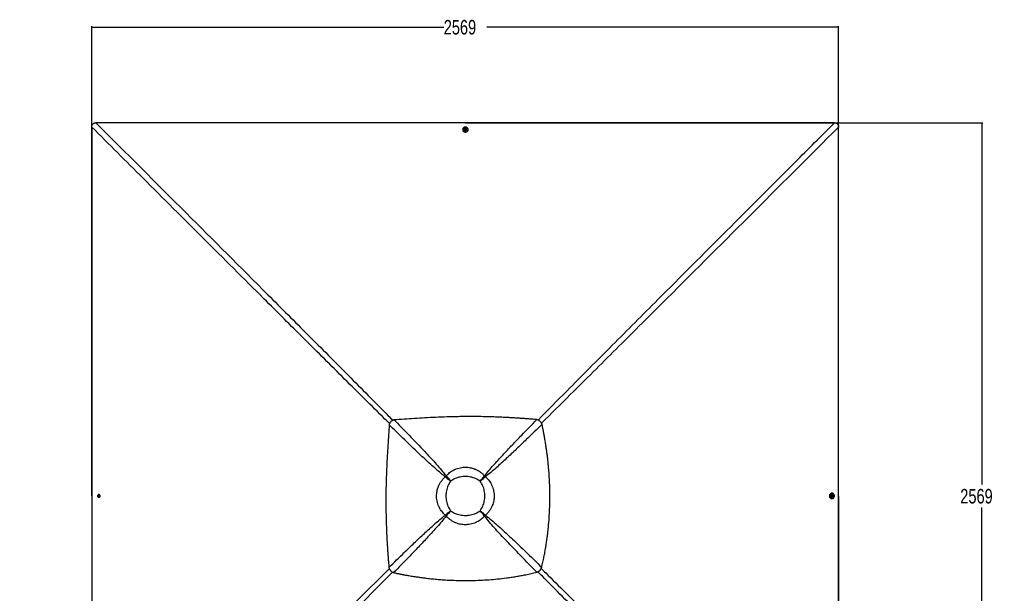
# Paper-space layout 'Surface Plate' of a CAD drawing. Header units: millimetres. Extents: x 2658 to 18042, y 1128 to 16227.
# Tile 38 of 64: x 3246 to 10019, y 12280 to 16227. Entities that reach past the tile are written whole.
import ezdxf

# ---------------------------------------------------------------- set-up
doc = ezdxf.new("R2010")
doc.units = ezdxf.units.MM
doc.layers.add('COMPONENT_GEOMETRY', color=7, linetype='Continuous')
doc.styles.add('SLDTEXTSTYLE1', font='TXT', dxfattribs={"width": 0.75})
doc.dimstyles.new('SLDDIMSTYLE0', dxfattribs={"dimtxt": 100, "dimasz": 6.604, "dimexe": 0, "dimexo": 0.0625, "dimgap": 25, "dimtad": 0, "dimtih": 1, "dimtoh": 1, "dimdec": 0, "dimlfac": 0.5, "dimrnd": 1e-09, "dimzin": 12, "dimdsep": 46, "dimtxsty": 'SLDTEXTSTYLE1', "dimsah": 1, "dimcen": 0.09, "dimadec": 0, "dimazin": 3, "dimtfac": 1, "dimtdec": 0, "dimtofl": 0, "dimtmove": 0, "dimatfit": 3, "dimfxl": 1, "dimfrac": 2, "dimtolj": 1, "dimtzin": 12, "dimarcsym": 0})

# ---------------------------------------------------------------- blocks, each defined once
blk = doc.blocks.new('_D_7')
at = {"layer": 'COMPONENT_GEOMETRY', "color": 7, "ltscale": 2}
for p, q in [((8879.1, 12946.1), (8879.1, 8407.7)), ((3245.8, 10201.4), (3245.8, 8407.7)), ((3245.8, 8414), (5914.7, 8414)), ((8879.1, 8414), (6210.2, 8414))]:
    blk.add_line(p, q, dxfattribs=at)
for points in [[(3245.8, 8414), (3252.4, 8413), (3252.4, 8415)], [(8879.1, 8414), (8872.5, 8415), (8872.5, 8413)]]:
    blk.add_solid(points, dxfattribs=at)
at = {"layer": 'COMPONENT_GEOMETRY', "color": 7, "ltscale": 2, "insert": (5914.7, 8463.6), "char_height": 100, "attachment_point": 1, "style": 'SLDTEXTSTYLE1'}
blk.add_mtext('2817', dxfattribs=at)
blk = doc.blocks.new('_D_8')
at = {"layer": 'COMPONENT_GEOMETRY', "color": 7, "ltscale": 2}
for p, q in [((6313.1, 15517.2), (9870.4, 15517.2)), ((9864, 15517.2), (9864, 13028)), ((9864, 10380.1), (9864, 12869.3)), ((6313.1, 10380.1), (9870.4, 10380.1))]:
    blk.add_line(p, q, dxfattribs=at)
for points in [[(9864, 15517.2), (9863, 15510.6), (9865, 15510.6)], [(9864, 10380.1), (9865, 10386.7), (9863, 10386.7)]]:
    blk.add_solid(points, dxfattribs=at)
at = {"layer": 'COMPONENT_GEOMETRY', "color": 7, "ltscale": 2, "insert": (9716.2, 12998.2), "char_height": 100, "attachment_point": 1, "style": 'SLDTEXTSTYLE1'}
blk.add_mtext('2569', dxfattribs=at)
blk = doc.blocks.new('_D_9')
at = {"layer": 'COMPONENT_GEOMETRY', "color": 7, "ltscale": 2}
for p, q in [((3742, 12951.2), (3742, 16182.5)), ((3742, 16176.1), (6162.8, 16176.1)), ((8879.1, 16176.1), (6458.3, 16176.1)), ((8879.1, 12951.2), (8879.1, 16182.5))]:
    blk.add_line(p, q, dxfattribs=at)
for points in [[(3742, 16176.1), (3748.6, 16175.1), (3748.6, 16177.1)], [(8879.1, 16176.1), (8872.5, 16177.1), (8872.5, 16175.1)]]:
    blk.add_solid(points, dxfattribs=at)
at = {"layer": 'COMPONENT_GEOMETRY', "color": 7, "ltscale": 2, "insert": (6162.8, 16225.6), "char_height": 100, "attachment_point": 1, "style": 'SLDTEXTSTYLE1'}
blk.add_mtext('2569', dxfattribs=at)

psp = doc.layouts.new('Surface Plate')

# ---------------------------------------------------------------- linework, layer by layer
at = {"color": 7, "linetype": 'Continuous', "lineweight": 25, "ltscale": 2}
for p, q in [((6293.48, 15472.09), (6293.49, 15470.42)), ((6302.78, 15472.48), (6302.78, 15472.11)), ((6308.82, 15475.01), (6310.8, 15477.51)), ((6310.3, 15472.26), (6308.82, 15475.01)), ((6309.3, 15474.12), (6309.81, 15474.77)), ((6309.81, 15474.77), (6310.8, 15476.02)), ((6313.76, 15472.01), (6310.3, 15472.26)), ((6310.8, 15477.51), (6314.25, 15477.27)), ((6310.8, 15476.02), (6310.8, 15477.51)), ((6310.8, 15476.02), (6312.53, 15475.9)), ((6312.53, 15475.9), (6314.25, 15475.78)), ((6315.73, 15474.51), (6313.76, 15472.01)), ((6314.25, 15477.27), (6315.73, 15474.51)), ((6314.25, 15475.78), (6314.25, 15477.27)), ((6314.25, 15475.78), (6314.99, 15474.4)), ((6314.99, 15474.4), (6315.25, 15473.91)), ((6321.78, 15472.16), (6321.78, 15472.52)), ((6331.09, 15470.51), (6331.08, 15472.18)), ((5799.64, 13461.47), (5799.53, 13461.36)), ((6174.92, 13081.43), (6173.78, 13082.35)), ((6179.9, 13086.42), (6178.99, 13087.56)), ((6182.88, 13075.06), (6182.88, 13075.06)), ((6186.28, 13078.46), (6186.28, 13078.46)), ((6443.32, 13086.44), (6444.23, 13087.57)), ((6448.31, 13081.45), (6449.44, 13082.36)), ((3785.18, 12948.93), (3785.43, 12952.38)), ((3786.68, 12948.94), (3785.18, 12948.93)), ((3787.68, 12946.96), (3785.18, 12948.93)), ((3785.43, 12952.38), (3788.17, 12953.86)), ((3786.92, 12952.39), (3785.43, 12952.38)), ((3786.68, 12948.94), (3786.8, 12950.66)), ((3787.93, 12947.95), (3786.68, 12948.94)), ((3786.8, 12950.66), (3786.92, 12952.39)), ((3786.92, 12952.39), (3788.3, 12953.13)), ((3790.43, 12948.44), (3787.68, 12946.96)), ((3788.57, 12947.44), (3787.93, 12947.95)), ((3788.17, 12953.86), (3790.67, 12951.89)), ((3788.3, 12953.13), (3788.78, 12953.39)), ((3790.67, 12951.89), (3790.43, 12948.44)), ((8834.05, 12969.21), (8832.38, 12969.22)), ((8833.88, 12948.92), (8834.13, 12952.38)), ((8836.38, 12946.95), (8833.88, 12948.92)), ((8833.98, 12940.91), (8834.35, 12940.91)), ((8834.39, 12959.91), (8834.03, 12959.91)), ((8834.13, 12952.38), (8836.88, 12953.86)), ((8836.27, 12947.7), (8835.77, 12947.43)), ((8836, 12953.38), (8836.64, 12952.88)), ((8837.65, 12948.44), (8836.27, 12947.7)), ((8839.13, 12948.44), (8836.38, 12946.95)), ((8836.64, 12952.88), (8837.89, 12951.89)), ((8836.88, 12953.86), (8839.38, 12951.89)), ((8837.77, 12950.17), (8837.65, 12948.44)), ((8837.65, 12948.44), (8839.13, 12948.44)), ((8837.89, 12951.89), (8837.77, 12950.17)), ((8837.89, 12951.89), (8839.38, 12951.89)), ((8839.38, 12951.89), (8839.13, 12948.44)), ((8832.29, 12931.62), (8833.96, 12931.61)), ((6174.93, 12818.04), (6173.79, 12817.13)), ((6179.91, 12813.06), (6179, 12811.92)), ((6436.93, 12821.01), (6436.93, 12821.01)), ((6440.33, 12824.41), (6440.33, 12824.41)), ((6443.3, 12813.05), (6444.22, 12811.91)), ((6448.29, 12818.03), (6449.43, 12817.12)), ((6823.34, 12437.77), (6823.23, 12437.66))]:
    psp.add_line(p, q, dxfattribs=at)
at = {"color": 8, "linetype": 'Continuous', "lineweight": 25, "ltscale": 2}
for p, q in [((6182.88, 13075.06), (6175.2, 13081.72)), ((6179.6, 13086.13), (6186.28, 13078.46)), ((6436.94, 13078.47), (6443.61, 13086.14)), ((6448.01, 13081.74), (6440.34, 13075.07)), ((6175.23, 12817.74), (6182.89, 12824.42)), ((6186.29, 12821.02), (6179.61, 12813.36)), ((6443.59, 12813.33), (6436.93, 12821.01)), ((6440.33, 12824.41), (6448, 12817.73))]:
    psp.add_line(p, q, dxfattribs=at)
at = {"color": 7, "linetype": 'Continuous', "lineweight": 25, "ltscale": 2, "flags": 128}
for points in [[(6310.54, 15517.23), (5029.34, 15517.25), (3770.64, 15517.32)], [(8850.43, 15517.32), (7591.73, 15517.25), (6310.54, 15517.23)], [(3741.88, 15488.58), (3741.95, 14229.86), (3741.97, 12948.67)], [(6293.49, 15470.42), (6293.5, 15469.77), (6294.02, 15466.56), (6295.23, 15463.5), (6297.1, 15460.71), (6299.56, 15458.3), (6302.5, 15456.35), (6305.82, 15454.95), (6309.39, 15454.14), (6313.07, 15453.96), (6316.72, 15454.41), (6320.2, 15455.49), (6323.37, 15457.13), (6326.12, 15459.29), (6328.34, 15461.88), (6329.94, 15464.8), (6330.86, 15467.93), (6331.09, 15470.51)], [(6330.55, 15476.04), (6329.34, 15479.1), (6327.47, 15481.89), (6325.01, 15484.3), (6322.07, 15486.25), (6318.75, 15487.65), (6315.18, 15488.46), (6311.5, 15488.64), (6307.85, 15488.19), (6304.37, 15487.12), (6301.2, 15485.47), (6298.45, 15483.31), (6296.23, 15480.72), (6294.63, 15477.81), (6293.71, 15474.67), (6293.5, 15471.44), (6294.01, 15468.23), (6295.23, 15465.17), (6297.1, 15462.39), (6299.55, 15459.97), (6302.5, 15458.02), (6305.82, 15456.62), (6309.39, 15455.81), (6313.07, 15455.63), (6316.72, 15456.09), (6320.2, 15457.16), (6323.37, 15458.8), (6326.12, 15460.96), (6328.34, 15463.55), (6329.94, 15466.47), (6330.86, 15469.6), (6331.07, 15472.84), (6330.55, 15476.04)], [(6308.63, 15480.2), (6308.03, 15479.96), (6305.89, 15478.67), (6304.23, 15476.93), (6303.17, 15474.86), (6302.78, 15472.61), (6303.1, 15470.35), (6304.1, 15468.26), (6305.7, 15466.47), (6307.79, 15465.14), (6310.22, 15464.35), (6312.8, 15464.16), (6315.34, 15464.6), (6317.65, 15465.62), (6319.57, 15467.15), (6320.94, 15469.07), (6321.67, 15471.25), (6321.71, 15473.53), (6321.05, 15475.72), (6319.73, 15477.68), (6317.87, 15479.25), (6315.89, 15480.22)], [(6302.78, 15472.11), (6303.1, 15469.99), (6304.1, 15467.89), (6305.7, 15466.11), (6307.8, 15464.78), (6310.22, 15463.99), (6312.8, 15463.8), (6315.34, 15464.23), (6317.65, 15465.25), (6319.57, 15466.78), (6320.94, 15468.71), (6321.68, 15470.89), (6321.78, 15472.16)], [(6312.67, 15478.92), (6310.83, 15478.74), (6309.2, 15477.94), (6308.05, 15476.67), (6307.54, 15475.1), (6307.75, 15473.48), (6308.65, 15472.06), (6310.1, 15471.05), (6311.89, 15470.6), (6313.73, 15470.79), (6315.35, 15471.58), (6316.5, 15472.86), (6317.01, 15474.42), (6316.8, 15476.04), (6315.9, 15477.46), (6314.45, 15478.48), (6312.67, 15478.92)], [(6315.21, 15473.85), (6315.14, 15474.08), (6314.99, 15474.4)], [(8879.1, 12948.67), (8879.12, 14229.86), (8879.19, 15488.56)], [(3741.97, 12948.67), (3741.95, 11667.47), (3741.88, 10464.75)], [(3782.56, 12946.63), (3782.75, 12946.16), (3784.03, 12944.03), (3785.77, 12942.37), (3787.84, 12941.31), (3790.09, 12940.92), (3792.34, 12941.23), (3794.44, 12942.23), (3796.22, 12943.84), (3797.55, 12945.93), (3798.34, 12948.35), (3798.52, 12950.93), (3798.09, 12953.47), (3797.07, 12955.79), (3795.55, 12957.7), (3793.62, 12959.08), (3791.44, 12959.81), (3789.17, 12959.85), (3786.98, 12959.18), (3785.03, 12957.87), (3783.45, 12956), (3782.54, 12954.16)], [(3783.77, 12950.8), (3783.96, 12948.96), (3784.75, 12947.34), (3786.02, 12946.19), (3787.59, 12945.68), (3789.2, 12945.89), (3790.62, 12946.79), (3791.63, 12948.24), (3792.08, 12950.02), (3791.89, 12951.86), (3791.1, 12953.48), (3789.83, 12954.64), (3788.27, 12955.15), (3786.65, 12954.93), (3785.23, 12954.03), (3784.22, 12952.58), (3783.77, 12950.8)], [(3788.84, 12953.34), (3788.62, 12953.27), (3788.3, 12953.13)], [(8832.38, 12969.22), (8831.64, 12969.2), (8828.43, 12968.68), (8825.37, 12967.46), (8822.58, 12965.59), (8820.17, 12963.13), (8818.22, 12960.18), (8816.82, 12956.86), (8816.01, 12953.29), (8815.83, 12949.61), (8816.28, 12945.96), (8817.35, 12942.48), (8819, 12939.31), (8821.16, 12936.56), (8823.75, 12934.35), (8826.67, 12932.76), (8829.8, 12931.84), (8832.29, 12931.62)], [(8837.91, 12932.15), (8840.97, 12933.37), (8843.76, 12935.25), (8846.17, 12937.7), (8848.12, 12940.65), (8849.52, 12943.97), (8850.33, 12947.54), (8850.51, 12951.22), (8850.06, 12954.87), (8848.99, 12958.35), (8847.34, 12961.52), (8845.18, 12964.27), (8842.59, 12966.48), (8839.68, 12968.08), (8836.54, 12968.99), (8833.31, 12969.2), (8830.1, 12968.68), (8827.04, 12967.46), (8824.26, 12965.58), (8821.84, 12963.12), (8819.89, 12960.18), (8818.49, 12956.85), (8817.68, 12953.29), (8817.5, 12949.61), (8817.96, 12945.96), (8819.03, 12942.48), (8820.67, 12939.31), (8822.83, 12936.56), (8825.42, 12934.35), (8828.34, 12932.75), (8831.47, 12931.83), (8834.71, 12931.63), (8837.91, 12932.15)], [(8834.03, 12959.91), (8831.86, 12959.59), (8829.76, 12958.59), (8827.98, 12956.98), (8826.65, 12954.89), (8825.86, 12952.46), (8825.67, 12949.88), (8826.1, 12947.35), (8827.12, 12945.03), (8828.65, 12943.12), (8830.58, 12941.75), (8832.76, 12941.02), (8833.98, 12940.91)], [(8842.09, 12954.03), (8841.83, 12954.68), (8840.54, 12956.81), (8838.8, 12958.47), (8836.73, 12959.53), (8834.48, 12959.91), (8832.22, 12959.59), (8830.13, 12958.59), (8828.34, 12956.98), (8827.01, 12954.89), (8826.22, 12952.46), (8826.03, 12949.88), (8826.47, 12947.34), (8827.49, 12945.03), (8829.02, 12943.12), (8830.94, 12941.75), (8833.12, 12941.02), (8835.4, 12940.99), (8837.59, 12941.65), (8839.55, 12942.97), (8841.12, 12944.84), (8842.07, 12946.76)], [(8840.79, 12950.02), (8840.61, 12951.86), (8839.81, 12953.48), (8838.54, 12954.63), (8836.97, 12955.14), (8835.35, 12954.93), (8833.93, 12954.03), (8832.92, 12952.57), (8832.47, 12950.79), (8832.66, 12948.95), (8833.45, 12947.33), (8834.73, 12946.18), (8836.29, 12945.67), (8837.91, 12945.89), (8839.33, 12946.79), (8840.34, 12948.24), (8840.79, 12950.02)], [(8835.71, 12947.48), (8835.95, 12947.56), (8836.27, 12947.7)], [(8879.19, 10408.77), (8879.12, 11667.47), (8879.1, 12948.67)]]:
    psp.add_lwpolyline(points, dxfattribs=at)
at = {"color": 7, "linetype": 'Continuous', "lineweight": 25, "ltscale": 4}
for centre, radius, start, end in [((6312.29, 15470.22), 10.63, 85.890626, 110.11858), ((6311.77, 15473.22), 2.5, 141.554919, 162.571361), ((6312.25, 15472.75), 3.16, 84.915539, 140.229599), ((6312.38, 15472.89), 3.01, 30.087499, 87.301974), ((6312.29, 15470.22), 10.63, 70.164822, 85.890626), ((6355.82, 12905.65), 253.69, 134.18971, 135.854536), ((6349.09, 12912.37), 242.73, 134.189869, 135.854208), ((6301.57, 12959.76), 165.47, 134.167211, 135.831723), ((6301.61, 12959.82), 165.46, 134.189669, 135.854377), ((6320.52, 12958.65), 167.06, 44.174875, 45.825125), ((6276.27, 12914.4), 239.79, 44.156872, 45.843128), ((6266.68, 12904.81), 254.8, 44.170459, 45.829541), ((3792.49, 12950.42), 10.63, 175.896727, 200.879372), ((3792.49, 12950.42), 10.63, 159.402429, 175.896727), ((3789.95, 12950.38), 3.17, 174.919331, 230.170115), ((3789.81, 12950.52), 3.02, 120.156827, 177.307022), ((3789.48, 12949.9), 2.49, 231.486921, 252.412626), ((8835.1, 12950.94), 2.48, 51.542825, 72.475455), ((8834.75, 12950.31), 3.02, 300.162173, 357.272483), ((8834.62, 12950.45), 3.16, 354.919393, 50.247451), ((8832.09, 12950.42), 10.63, 339.88142, 355.89116), ((8832.09, 12950.42), 10.63, 355.89116, 19.835178), ((6355.88, 12994.01), 253.85, 224.168908, 225.831092), ((6349.66, 12987.79), 243.62, 224.171646, 225.828354), ((6301.35, 12939.48), 165.15, 224.166878, 225.833122), ((6321.63, 12939.7), 165.47, 314.168277, 315.832789), ((6321.69, 12939.74), 165.46, 314.145623, 315.810331), ((6274.24, 12987.22), 242.73, 314.145792, 315.810131), ((6267.52, 12993.95), 253.69, 314.145464, 315.81029)]:
    psp.add_arc(centre, radius, start, end, dxfattribs=at)
at = {"color": 7, "linetype": 'Continuous', "lineweight": 25, "ltscale": 2}
for points, knots in [([(3741.88, 15488.58), (3741.95, 15490.54), (3742.07, 15494.44), (3743.19, 15499.6), (3744.9, 15503.91), (3746.97, 15507.4), (3749.66, 15510.44), (3753.73, 15513.64), (3759, 15515.91), (3765.06, 15517.14), (3768.78, 15517.26), (3770.64, 15517.32)], [0, 0, 0, 0, 0.1264192, 0.2525686, 0.3394658, 0.4262544, 0.5136593, 0.601077, 0.7596723, 0.8797269, 1, 1, 1, 1]), ([(8850.43, 15517.32), (8852.39, 15517.25), (8856.3, 15517.12), (8861.46, 15516), (8865.78, 15514.29), (8869.27, 15512.22), (8872.31, 15509.53), (8875.51, 15505.46), (8877.78, 15500.19), (8879.01, 15494.13), (8879.13, 15490.42), (8879.19, 15488.56)], [0, 0, 0, 0, 0.1265617, 0.2528535, 0.3397608, 0.4265647, 0.5139795, 0.6014074, 0.7600109, 0.8798998, 1, 1, 1, 1]), ([(6802.78, 13475.08), (6792.07, 13476.02), (6771.36, 13477.84), (6741.17, 13480.29), (6712.56, 13482.47), (6685.12, 13484.41), (6658.54, 13486.17), (6632.69, 13487.74), (6600.71, 13489.53), (6562.82, 13491.4), (6519.17, 13493.16), (6472.03, 13494.65), (6421.32, 13495.74), (6367.06, 13496.28), (6313.88, 13496.22), (6252.92, 13495.48), (6184.35, 13493.76), (6108.42, 13490.78), (6034.16, 13486.99), (5961.64, 13482.63), (5891.04, 13477.97), (5844.64, 13474.87), (5821.79, 13473.34)], [0, 0, 0, 0, 0.0328482, 0.063484, 0.0925206, 0.1204908, 0.1475322, 0.173883, 0.1995743, 0.2453769, 0.2897485, 0.3329773, 0.3894378, 0.4446269, 0.4987035, 0.5518213, 0.6308143, 0.7081334, 0.7838892, 0.8578772, 0.9300476, 1, 1, 1, 1]), ([(5787.67, 13439.22), (5786.14, 13416.38), (5783.04, 13369.97), (5778.39, 13299.38), (5774.03, 13226.86), (5770.24, 13152.6), (5767.27, 13076.67), (5765.54, 13007.78), (5764.8, 12946.17), (5764.75, 12891.99), (5765.33, 12836.68), (5766.59, 12779.98), (5768.39, 12726.98), (5770.58, 12677.61), (5773.03, 12631.78), (5775.57, 12590.9), (5778.06, 12555.08), (5780.36, 12524.43), (5782.97, 12492), (5784.92, 12469.75), (5785.93, 12458.21)], [0, 0, 0, 0, 0.0699475, 0.1421134, 0.216098, 0.2918514, 0.3691691, 0.4481616, 0.5022531, 0.5573435, 0.6135897, 0.6711755, 0.7305481, 0.7755282, 0.8220901, 0.8707305, 0.900633, 0.9317723, 0.9646055, 1, 1, 1, 1]), ([(5799.53, 13461.36), (5798.52, 13460.28), (5796.51, 13458.13), (5793.97, 13454.53), (5791.53, 13450.27), (5789.3, 13445.18), (5788.22, 13441.24), (5787.67, 13439.22)], [0, 0, 0, 0, 0.17441109, 0.34670968, 0.5184936, 0.75322893, 1, 1, 1, 1]), ([(6173.78, 13082.35), (6160, 13093.16), (6132.45, 13114.8), (6092.75, 13149.1), (6053.83, 13184.26), (6015.53, 13220.1), (5958.24, 13274.31), (5882.08, 13347.14), (5819.14, 13408.53), (5787.67, 13439.22)], [0, 0, 0, 0, 0.09978594, 0.19960259, 0.29947918, 0.39938286, 0.49924203, 0.74961948, 1, 1, 1, 1]), ([(5821.79, 13473.34), (5820.44, 13472.98), (5817.77, 13472.28), (5813.95, 13470.88), (5809.55, 13468.87), (5804.58, 13465.94), (5801.3, 13462.97), (5799.64, 13461.47)], [0, 0, 0, 0, 0.165265, 0.3248647, 0.4794985, 0.7365788, 1, 1, 1, 1]), ([(5821.79, 13473.34), (5852.44, 13441.97), (5913.75, 13379.22), (5986.53, 13303.25), (6040.78, 13246.02), (6076.74, 13207.67), (6112.02, 13168.71), (6146.42, 13128.95), (6168.13, 13101.35), (6178.99, 13087.56)], [0, 0, 0, 0, 0.2498228, 0.4996428, 0.599725, 0.6998519, 0.7999518, 0.8999912, 1, 1, 1, 1]), ([(6444.23, 13087.57), (6454.01, 13100.02), (6473.58, 13124.92), (6504.54, 13160.81), (6536.23, 13196.04), (6579.18, 13242.55), (6633.51, 13300.3), (6711.69, 13381.64), (6768.33, 13439.74), (6802.78, 13475.08)], [0, 0, 0, 0, 0.0898349, 0.1797028, 0.2696064, 0.3594885, 0.5397671, 0.7200491, 1, 1, 1, 1]), ([(6839.04, 13442.95), (6803.01, 13407.82), (6744.27, 13350.54), (6662.33, 13271.79), (6604.66, 13217.53), (6558.15, 13174.57), (6522.84, 13142.81), (6486.87, 13111.77), (6461.92, 13092.16), (6449.44, 13082.36)], [0, 0, 0, 0, 0.2839139, 0.4628005, 0.6416843, 0.7312736, 0.8208836, 0.9104585, 1, 1, 1, 1]), ([(6839.04, 13442.95), (6838.25, 13444.92), (6836.69, 13448.8), (6833.45, 13454.31), (6829.54, 13459.41), (6825.42, 13463.47), (6821.48, 13466.56), (6817.89, 13468.91), (6811.84, 13472.23), (6806.61, 13473.87), (6802.78, 13475.08)], [0, 0, 0, 0, 0.1264786, 0.2490107, 0.3787293, 0.5077379, 0.591206, 0.6758384, 0.7620556, 1, 1, 1, 1]), ([(6836.68, 12458.48), (6839.51, 12470.62), (6845.02, 12494.24), (6852.32, 12529.09), (6858.78, 12562.6), (6864.49, 12595.14), (6869.56, 12626.93), (6874.04, 12658.15), (6877.98, 12688.91), (6882.66, 12730.21), (6887.36, 12782.04), (6891.17, 12844.55), (6892.93, 12899.37), (6893.34, 12946.78), (6892.95, 12986.95), (6891.83, 13027.61), (6889.92, 13068.93), (6887.19, 13111.19), (6884.16, 13147.55), (6881.19, 13177.89), (6878.56, 13202.09), (6875.59, 13227.04), (6872.23, 13252.96), (6869, 13275.8), (6866.05, 13295.46), (6863.5, 13311.76), (6860.7, 13328.89), (6858.32, 13342.82), (6856.45, 13353.47), (6855.18, 13360.57), (6853.82, 13368.08), (6852.35, 13376.05), (6850.93, 13383.63), (6849.49, 13391.19), (6847.96, 13399.09), (6846.12, 13408.44), (6844.15, 13418.3), (6842.23, 13427.69), (6840.55, 13435.78), (6839.51, 13440.71), (6839.04, 13442.95)], [0, 0, 0, 0, 0.0376744, 0.0733454, 0.1076573, 0.1408366, 0.1732411, 0.2049402, 0.2361658, 0.2669479, 0.3305397, 0.3934094, 0.4561275, 0.4962195, 0.5366209, 0.5774921, 0.6190795, 0.6616071, 0.705423, 0.7292999, 0.7537278, 0.7789875, 0.805221, 0.8327102, 0.8486974, 0.8653019, 0.8825876, 0.9011495, 0.9080221, 0.915265, 0.9229517, 0.9310785, 0.93979, 0.9462364, 0.9543525, 0.9641226, 0.975018, 0.9847567, 0.9930793, 1, 1, 1, 1]), ([(6178.99, 13087.56), (6182.85, 13091.61), (6190.58, 13099.74), (6203.46, 13110.6), (6217.18, 13120.34), (6229.59, 13127.5), (6243.22, 13134.07), (6258.2, 13139.81), (6276.99, 13144.73), (6294.9, 13147.35), (6312.11, 13148.11), (6328.53, 13147.29), (6345.31, 13144.8), (6361.77, 13140.73), (6374.26, 13136.33), (6387.6, 13130.6), (6401.68, 13123.21), (6418.93, 13111.42), (6433.1, 13099.38), (6441.05, 13090.95), (6444.23, 13087.57)], [0, 0, 0, 0, 0.0559647, 0.1121535, 0.1683181, 0.2242503, 0.2551854, 0.3196732, 0.3843622, 0.4488428, 0.5000459, 0.5562421, 0.6127125, 0.6691867, 0.7253885, 0.7449073, 0.8143825, 0.8841035, 0.9536151, 1, 1, 1, 1]), ([(6173.79, 12817.13), (6169.74, 12820.99), (6161.61, 12828.72), (6150.76, 12841.61), (6141.02, 12855.33), (6133.87, 12867.73), (6127.3, 12881.35), (6121.56, 12896.33), (6116.64, 12915.12), (6114.02, 12933.03), (6113.26, 12950.25), (6114.08, 12966.66), (6116.57, 12983.44), (6120.64, 12999.9), (6125.04, 13012.39), (6130.78, 13025.73), (6138.16, 13039.81), (6149.95, 13057.06), (6161.99, 13071.22), (6170.41, 13079.17), (6173.78, 13082.35)], [0, 0, 0, 0, 0.0559728, 0.1121692, 0.1683419, 0.2242828, 0.2551478, 0.3196488, 0.3843512, 0.4488451, 0.5000459, 0.5562501, 0.6127279, 0.6692098, 0.7254198, 0.7449451, 0.8144331, 0.8841666, 0.9536909, 1, 1, 1, 1]), ([(6210.32, 13051.02), (6206.1, 13054.59), (6197.72, 13061.69), (6185.42, 13072.24), (6177.65, 13078.99), (6173.78, 13082.35)], [0, 0, 0, 0, 0.3362929, 0.6695404, 1, 1, 1, 1]), ([(6210.32, 13051.02), (6206.23, 13054.48), (6198.11, 13061.38), (6186.2, 13071.62), (6178.67, 13078.17), (6174.92, 13081.43)], [0, 0, 0, 0, 0.3362943, 0.6695419, 1, 1, 1, 1]), ([(6178.99, 13087.56), (6182.35, 13083.69), (6189.1, 13075.91), (6199.65, 13063.62), (6206.75, 13055.23), (6210.32, 13051.02)], [0, 0, 0, 0, 0.33046653, 0.66371277, 1, 1, 1, 1]), ([(6179.9, 13086.42), (6183.16, 13082.67), (6189.71, 13075.14), (6199.96, 13063.23), (6206.85, 13055.1), (6210.32, 13051.02)], [0, 0, 0, 0, 0.3304652, 0.6637114, 1, 1, 1, 1]), ([(6412.89, 13051.02), (6408.03, 13054.52), (6398.29, 13061.55), (6382.18, 13069.67), (6365.28, 13076.05), (6347.72, 13080.49), (6329.75, 13083.13), (6311.61, 13084.01), (6293.47, 13083.14), (6275.5, 13080.49), (6257.93, 13076.06), (6241.03, 13069.68), (6224.92, 13061.55), (6215.18, 13054.53), (6210.32, 13051.02)], [0, 0, 0, 0, 0.0828378, 0.16601875, 0.24893789, 0.33251959, 0.41633817, 0.49996368, 0.58359277, 0.66741423, 0.75099916, 0.83393907, 0.91714173, 1, 1, 1, 1]), ([(6412.89, 13051.02), (6416.46, 13055.23), (6423.56, 13063.63), (6434.12, 13075.93), (6440.87, 13083.7), (6444.23, 13087.57)], [0, 0, 0, 0, 0.3362874, 0.6695395, 1, 1, 1, 1]), ([(6412.89, 13051.02), (6416.35, 13055.1), (6423.25, 13063.23), (6433.5, 13075.15), (6440.05, 13082.68), (6443.32, 13086.44)], [0, 0, 0, 0, 0.3362936, 0.6695348, 1, 1, 1, 1]), ([(6449.44, 13082.36), (6445.57, 13079), (6437.8, 13072.25), (6425.49, 13061.69), (6417.1, 13054.59), (6412.89, 13051.02)], [0, 0, 0, 0, 0.3304605, 0.6637126, 1, 1, 1, 1]), ([(6448.31, 13081.45), (6444.55, 13078.18), (6437.02, 13071.63), (6425.1, 13061.38), (6416.97, 13054.48), (6412.89, 13051.02)], [0, 0, 0, 0, 0.3304652, 0.6637064, 1, 1, 1, 1]), ([(6449.44, 13082.36), (6453.5, 13078.5), (6461.62, 13070.77), (6472.48, 13057.88), (6482.22, 13044.16), (6489.37, 13031.76), (6495.94, 13018.13), (6501.68, 13003.15), (6506.6, 12984.37), (6509.22, 12966.46), (6509.98, 12949.24), (6509.16, 12932.83), (6506.67, 12916.05), (6502.6, 12899.59), (6498.2, 12887.1), (6492.46, 12873.76), (6485.07, 12859.67), (6473.29, 12842.43), (6461.24, 12828.25), (6452.81, 12820.3), (6449.43, 12817.12)], [0, 0, 0, 0, 0.0559651, 0.1121538, 0.168319, 0.2242519, 0.255133, 0.3196221, 0.3843118, 0.4487943, 0.4999799, 0.5561759, 0.6126462, 0.6691204, 0.7253221, 0.7448548, 0.8143361, 0.8840629, 0.9535801, 1, 1, 1, 1]), ([(6210.32, 13051.02), (6206.81, 13046.16), (6199.79, 13036.42), (6191.66, 13020.31), (6185.28, 13003.42), (6180.84, 12985.85), (6178.19, 12967.88), (6177.32, 12949.74), (6178.19, 12931.6), (6180.84, 12913.63), (6185.27, 12896.06), (6191.65, 12879.16), (6199.78, 12863.04), (6206.81, 12853.31), (6210.32, 12848.45)], [0, 0, 0, 0, 0.08283129, 0.1660049, 0.24891605, 0.33250485, 0.41633101, 0.49996388, 0.58359951, 0.66742894, 0.75102099, 0.83395321, 0.91714855, 1, 1, 1, 1]), ([(6412.89, 12848.45), (6416.39, 12853.31), (6423.42, 12863.05), (6431.55, 12879.16), (6437.93, 12896.06), (6442.36, 12913.63), (6445.01, 12931.6), (6445.88, 12949.74), (6445, 12967.88), (6442.36, 12985.85), (6437.92, 13003.41), (6431.54, 13020.31), (6423.42, 13036.42), (6416.39, 13046.16), (6412.89, 13051.02)], [0, 0, 0, 0, 0.08285827, 0.16606093, 0.24900084, 0.33258577, 0.41640723, 0.50003632, 0.58366183, 0.66748041, 0.75106211, 0.83398125, 0.9171622, 1, 1, 1, 1]), ([(5785.93, 12458.21), (5821.02, 12492.42), (5878.91, 12548.85), (5960.07, 12626.88), (6017.97, 12681.37), (6064.66, 12724.51), (6100.11, 12756.41), (6136.22, 12787.59), (6161.27, 12807.28), (6173.79, 12817.13)], [0, 0, 0, 0, 0.277691, 0.4581332, 0.6385721, 0.7289392, 0.8193281, 0.909681, 1, 1, 1, 1]), ([(6179, 12811.92), (6169.18, 12799.43), (6149.52, 12774.43), (6118.42, 12738.4), (6086.6, 12703.03), (6043.46, 12656.33), (5988.89, 12598.36), (5910.1, 12516.39), (5852.93, 12457.75), (5818.03, 12421.97)], [0, 0, 0, 0, 0.0896208, 0.1792755, 0.2689653, 0.3586343, 0.5384838, 0.7183364, 1, 1, 1, 1]), ([(6173.79, 12817.13), (6177.66, 12820.49), (6185.43, 12827.23), (6197.72, 12837.78), (6206.1, 12844.88), (6210.32, 12848.45)], [0, 0, 0, 0, 0.33045888, 0.66370695, 1, 1, 1, 1]), ([(6174.93, 12818.04), (6178.68, 12821.3), (6186.21, 12827.85), (6198.11, 12838.09), (6206.24, 12844.98), (6210.32, 12848.45)], [0, 0, 0, 0, 0.3304623, 0.6637097, 1, 1, 1, 1]), ([(6210.32, 12848.45), (6206.75, 12844.24), (6199.65, 12835.85), (6189.1, 12823.56), (6182.36, 12815.79), (6179, 12811.92)], [0, 0, 0, 0, 0.3362931, 0.6695411, 1, 1, 1, 1]), ([(6444.21, 12811.91), (6440.36, 12807.86), (6432.62, 12799.73), (6419.73, 12788.88), (6406.01, 12779.14), (6393.62, 12771.99), (6379.99, 12765.43), (6365.02, 12759.69), (6346.23, 12754.77), (6328.33, 12752.15), (6311.11, 12751.39), (6294.7, 12752.21), (6277.92, 12754.7), (6261.46, 12758.77), (6248.97, 12763.17), (6235.63, 12768.91), (6221.54, 12776.3), (6204.29, 12788.08), (6190.13, 12800.12), (6182.18, 12808.55), (6179, 12811.92)], [0, 0, 0, 0, 0.0559729, 0.1121696, 0.1683431, 0.2242841, 0.2550951, 0.3195976, 0.3843012, 0.4487963, 0.4999798, 0.5561837, 0.6126619, 0.669144, 0.7253539, 0.7448924, 0.8143865, 0.8841262, 0.9536562, 1, 1, 1, 1]), ([(6210.32, 12848.45), (6206.85, 12844.37), (6199.96, 12836.24), (6189.72, 12824.34), (6183.17, 12816.81), (6179.91, 12813.06)], [0, 0, 0, 0, 0.3362903, 0.6695377, 1, 1, 1, 1]), ([(6210.32, 12848.45), (6215.17, 12844.94), (6224.91, 12837.91), (6241.03, 12829.78), (6257.93, 12823.4), (6275.5, 12818.97), (6293.47, 12816.32), (6311.61, 12815.45), (6329.75, 12816.32), (6347.72, 12818.97), (6365.29, 12823.41), (6382.18, 12829.79), (6398.29, 12837.92), (6408.03, 12844.94), (6412.89, 12848.45)], [0, 0, 0, 0, 0.0828515, 0.1660468, 0.248979, 0.3325711, 0.4164005, 0.5000361, 0.583669, 0.6674951, 0.7510839, 0.8339951, 0.9171687, 1, 1, 1, 1]), ([(6444.21, 12811.91), (6440.86, 12815.78), (6434.11, 12823.55), (6423.56, 12835.85), (6416.46, 12844.23), (6412.89, 12848.45)], [0, 0, 0, 0, 0.3304596, 0.6637071, 1, 1, 1, 1]), ([(6412.89, 12848.45), (6417.1, 12844.88), (6425.49, 12837.78), (6437.78, 12827.23), (6445.56, 12820.48), (6449.43, 12817.12)], [0, 0, 0, 0, 0.33628723, 0.66953347, 1, 1, 1, 1]), ([(6412.89, 12848.45), (6416.97, 12844.98), (6425.1, 12838.09), (6437.01, 12827.84), (6444.54, 12821.29), (6448.29, 12818.03)], [0, 0, 0, 0, 0.3362886, 0.6695348, 1, 1, 1, 1]), ([(6443.3, 12813.05), (6440.04, 12816.8), (6433.49, 12824.33), (6423.25, 12836.24), (6416.35, 12844.36), (6412.89, 12848.45)], [0, 0, 0, 0, 0.33045809, 0.6637057, 1, 1, 1, 1]), ([(6802.53, 12424.33), (6771.78, 12455.85), (6710.28, 12518.89), (6637.27, 12595.23), (6582.85, 12652.72), (6546.77, 12691.24), (6511.39, 12730.39), (6476.87, 12770.33), (6455.1, 12798.05), (6444.22, 12811.91)], [0, 0, 0, 0, 0.2498232, 0.4996433, 0.5997256, 0.6998528, 0.7999525, 0.8999917, 1, 1, 1, 1]), ([(6449.43, 12817.12), (6463.25, 12806.25), (6490.89, 12784.5), (6530.71, 12750.03), (6569.74, 12714.7), (6608.15, 12678.67), (6665.61, 12624.19), (6741.99, 12551.01), (6805.12, 12489.33), (6836.68, 12458.48)], [0, 0, 0, 0, 0.0997858, 0.1996022, 0.2994789, 0.3993828, 0.499242, 0.7496195, 1, 1, 1, 1]), ([(5785.93, 12458.21), (5787.15, 12454.37), (5789.01, 12448.48), (5793.16, 12441.28), (5797.02, 12436.11), (5801.56, 12431.49), (5806.67, 12427.57), (5812.18, 12424.33), (5816.06, 12422.76), (5818.03, 12421.97)], [0, 0, 0, 0, 0.2383643, 0.3663815, 0.4913278, 0.620537, 0.7504467, 0.8732427, 1, 1, 1, 1]), ([(5818.03, 12421.97), (5820.18, 12421.52), (5824.89, 12420.52), (5832.6, 12418.93), (5841.55, 12417.1), (5851.06, 12415.18), (5860.23, 12413.38), (5868.48, 12411.77), (5875.46, 12410.44), (5881.53, 12409.3), (5886.8, 12408.32), (5895.72, 12406.67), (5907.89, 12404.48), (5923.94, 12401.69), (5939.74, 12399.05), (5955.66, 12396.49), (5974.65, 12393.56), (5996.54, 12390.37), (6021.26, 12387.03), (6050.81, 12383.34), (6085.17, 12379.53), (6124.23, 12375.87), (6166.2, 12372.64), (6211.24, 12370.04), (6259.51, 12368.31), (6307.03, 12367.62), (6358.3, 12367.98), (6413.6, 12369.72), (6473.23, 12373.24), (6533.36, 12378.49), (6584.46, 12384.44), (6626.61, 12390.32), (6659.77, 12395.49), (6693.74, 12401.36), (6728.72, 12408.04), (6765.14, 12415.61), (6789.83, 12421.37), (6802.53, 12424.33)], [0, 0, 0, 0, 0.00663101, 0.01455706, 0.02379081, 0.03423328, 0.04389739, 0.05203422, 0.0596435, 0.06536941, 0.07069726, 0.07584898, 0.09279265, 0.10806893, 0.12509113, 0.14120888, 0.15677607, 0.18316986, 0.20807904, 0.2321399, 0.27316647, 0.31254859, 0.35067679, 0.40032611, 0.44884075, 0.49659616, 0.54386749, 0.60373289, 0.66371492, 0.72430335, 0.78608321, 0.81914589, 0.85292825, 0.88753064, 0.92333345, 0.96057898, 1, 1, 1, 1]), ([(6802.53, 12424.33), (6804.42, 12425.12), (6808.15, 12426.69), (6813.51, 12429.77), (6818.61, 12433.35), (6821.69, 12436.23), (6823.23, 12437.66)], [0, 0, 0, 0, 0.2485521, 0.4910204, 0.7467425, 1, 1, 1, 1]), ([(6823.34, 12437.77), (6824.77, 12439.31), (6827.64, 12442.39), (6832.47, 12449.15), (6835.01, 12454.78), (6836.68, 12458.48)], [0, 0, 0, 0, 0.2531064, 0.5086748, 1, 1, 1, 1])]:
    psp.add_open_spline(points, degree=3, knots=knots, dxfattribs=at)
at = {"color": 8, "linetype": 'Continuous', "lineweight": 25, "ltscale": 2}
for points, knots in [([(3770.64, 15517.32), (3977.31, 15310.67), (4371.65, 14916.4), (4857.99, 14429.66), (5229.93, 14057.3), (5506.26, 13780.11), (5700.5, 13584.4), (5802.53, 13481.01), (5813.01, 13470.4)], [0, 0, 0, 0, 0.303143, 0.5783842, 0.7137593, 0.8491345, 0.9845092, 1, 1, 1, 1]), ([(6811.38, 13471.91), (6877.19, 13538.5), (7047.07, 13710.37), (7322.21, 13986.73), (7845.36, 14511.34), (8354.92, 15021.44), (8759.83, 15426.64), (8850.43, 15517.32)], [0, 0, 0, 0, 0.09733053, 0.25123864, 0.40514676, 0.86688705, 1, 1, 1, 1]), ([(5790.65, 13447.94), (5780.02, 13458.43), (5676.52, 13560.38), (5480.62, 13754.46), (5203.2, 14030.55), (4741.15, 14491.25), (4254.03, 14977.25), (3859.4, 15371.25), (3741.88, 15488.58)], [0, 0, 0, 0, 0.0155106, 0.1508813, 0.2862525, 0.4216235, 0.8277561, 1, 1, 1, 1]), ([(8879.19, 15488.56), (8672.46, 15281.99), (8267.25, 14877.1), (7757.07, 14367.67), (7348.6, 13960.34), (7072.73, 13685.69), (6901.35, 13516.29), (6835.26, 13450.96)], [0, 0, 0, 0, 0.3037022, 0.5952804, 0.7492991, 0.9033177, 1, 1, 1, 1]), ([(4977.05, 11642.34), (5078.91, 11743.91), (5282.61, 11947.03), (5553.11, 12216.37), (5722.21, 12383.5), (5789.1, 12449.61)], [0, 0, 0, 0, 0.3767289, 0.7534583, 1, 1, 1, 1]), ([(5810.03, 12425.75), (5744.4, 12359.36), (5577.75, 12190.75), (5308.9, 11920.74), (5105.78, 11717.04), (5004.21, 11615.19)], [0, 0, 0, 0, 0.2451747, 0.6225868, 1, 1, 1, 1]), ([(8850.45, 10380.01), (8643.88, 10586.92), (8249.88, 10981.54), (7763.96, 11468.71), (7392.42, 11841.33), (7116.33, 12118.75), (6922.47, 12314.44), (6820.72, 12417.71), (6810.45, 12428.14)], [0, 0, 0, 0, 0.3033445, 0.5785585, 0.7139722, 0.849386, 0.9847993, 1, 1, 1, 1]), ([(6832.74, 12450.67), (6843.2, 12440.35), (6946.43, 12338.47), (7141.98, 12144.39), (7419.17, 11868.06), (7880.81, 11406.95), (8367.5, 10920.53), (8761.78, 10526.2), (8879.19, 10408.77)], [0, 0, 0, 0, 0.0152626, 0.1506687, 0.2860752, 0.4214817, 0.8277205, 1, 1, 1, 1])]:
    psp.add_open_spline(points, degree=3, knots=knots, dxfattribs=at)

# ---------------------------------------------------------------- dimensions: what is measured, and where the dimension line sits
at = {"layer": 'COMPONENT_GEOMETRY', "color": 7, "ltscale": 2}
for base, p2, picture, middle in [((3741.97, 16176.11), (3741.97, 12948.67), '_D_9', (6310.53, 16176.11)), ((3245.77, 8414.03), (3245.77, 10203.9), '_D_7', (6062.44, 8414.03))]:
    dim = psp.add_linear_dim(base=base, p1=(8879.1, 12948.67), p2=p2, dimstyle='SLDDIMSTYLE0', dxfattribs=at)
    dim.commit()
    dim.dimension.update_dxf_attribs({"geometry": picture, "text_midpoint": middle, "dimtype": 160})
dim = psp.add_linear_dim(base=(9864.02, 15517.23), p1=(6310.54, 10380.1), p2=(6310.54, 15517.23), angle=90, dimstyle='SLDDIMSTYLE0', dxfattribs=at)
dim.commit()
dim.dimension.update_dxf_attribs({"geometry": '_D_8', "text_midpoint": (9864.02, 12948.66), "dimtype": 160})

doc.saveas('drawing.dxf')
